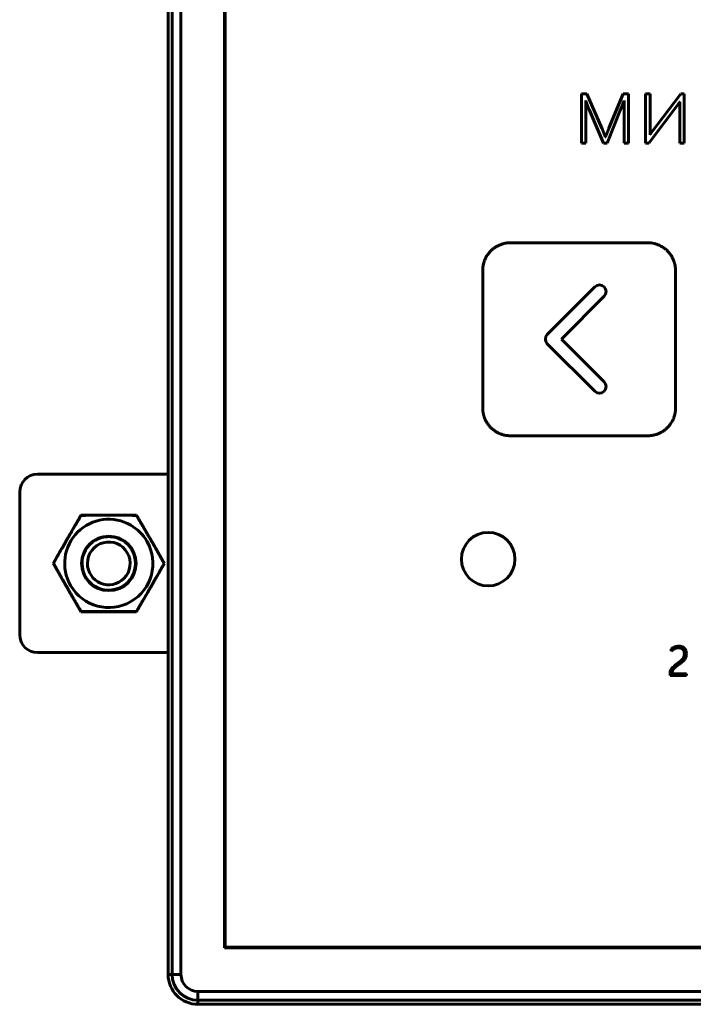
# Model space of a CAD drawing. Header units: millimetres. Extents: x -60 to 67, y -65 to 46.
# Tile 1 of 9: x -60 to -23, y -65 to -10. Entities that reach past the tile are written whole.
import ezdxf

# ---------------------------------------------------------------- set-up
doc = ezdxf.new("R2010")
doc.units = ezdxf.units.MM
doc.linetypes.add('K5LT32769', pattern=[0])
doc.linetypes.add('K5LT_BASIC', pattern=[0])

msp = doc.modelspace()

# ---------------------------------------------------------------- linework, layer by layer
at = {"color": 150, "linetype": 'K5LT32769', "lineweight": 60, "true_color": 0x0080ff}
for p, q in [((-52.155, 43.926), (-52.155, -63.144)), ((-51.927, -63.144), (-51.927, 43.926)), ((-51.927, -63.144), (-51.927, 43.926)), ((-51.43, 43.926), (-51.43, -63.144)), ((-51.43, 43.926), (-51.43, -63.144)), ((-48.984, 42.432), (-48.984, -61.65)), ((-59.482, -35.097), (-52.155, -35.097)), ((-60.482, -44.097), (-60.482, -36.097)), ((-58.61, -40.097), (-57.046, -37.388)), ((-57.046, -37.388), (-53.918, -37.388)), ((-53.918, -37.388), (-52.354, -40.097)), ((-57.046, -42.806), (-58.61, -40.097)), ((-52.354, -40.097), (-53.918, -42.806)), ((-53.918, -42.806), (-57.046, -42.806)), ((-59.482, -45.097), (-52.155, -45.097)), ((-48.984, -61.65), (55.098, -61.65)), ((-52.155, -63.144), (-51.927, -63.144)), ((-52.155, -63.144), (-51.927, -63.144)), ((-51.927, -63.144), (-51.43, -63.144)), ((-51.927, -63.144), (-51.43, -63.144)), ((-50.478, -64.097), (56.592, -64.097)), ((-50.478, -64.097), (-50.478, -64.594)), ((-50.478, -64.097), (56.592, -64.097)), ((-50.478, -64.097), (-50.478, -64.594)), ((-50.478, -64.594), (-50.478, -64.821)), ((-50.478, -64.594), (-50.478, -64.821)), ((56.592, -64.594), (-50.478, -64.594)), ((56.592, -64.594), (-50.478, -64.594)), ((-50.478, -64.821), (56.592, -64.821))]:
    msp.add_line(p, q, dxfattribs=at)
at = {"color": 150, "linetype": 'K5LT_BASIC', "lineweight": 60, "true_color": 0x0080ff}
for p, q in [((-48.943, 42.391), (-48.943, -61.609)), ((-28.96, -13.762), (-28.96, -16.541)), ((-28.662, -13.762), (-28.96, -13.762)), ((-27.815, -15.686), (-28.662, -13.762)), ((-26.627, -13.762), (-27.416, -15.697)), ((-26.32, -13.762), (-26.627, -13.762)), ((-26.32, -16.541), (-26.32, -13.762)), ((-25.112, -13.762), (-25.362, -13.762)), ((-25.362, -13.762), (-25.362, -16.541)), ((-25.112, -16.063), (-25.112, -13.762)), ((-23.389, -13.762), (-25.044, -15.957)), ((-23.189, -13.762), (-23.389, -13.762)), ((-23.189, -16.541), (-23.189, -13.762)), ((-28.721, -16.541), (-28.721, -14.14)), ((-26.638, -14.335), (-26.565, -14.14)), ((-26.565, -14.14), (-26.565, -16.541)), ((-25.185, -16.541), (-23.517, -14.324)), ((-23.441, -14.218), (-23.441, -16.541)), ((-28.526, -14.652), (-27.715, -16.541)), ((-27.511, -16.541), (-26.76, -14.652)), ((-26.76, -14.652), (-26.702, -14.503)), ((-28.96, -16.541), (-28.721, -16.541)), ((-27.715, -16.541), (-27.511, -16.541)), ((-26.565, -16.541), (-26.32, -16.541)), ((-25.362, -16.541), (-25.185, -16.541)), ((-23.441, -16.541), (-23.189, -16.541)), ((-25.233, -22.119), (-32.945, -22.119)), ((-34.5, -23.675), (-34.5, -31.383)), ((-23.681, -31.383), (-23.681, -23.675)), ((-28.207, -24.589), (-30.874, -27.256)), ((-30.087, -27.517), (-27.685, -25.114)), ((-27.685, -29.919), (-30.087, -27.517)), ((-30.874, -27.778), (-28.207, -30.445)), ((-32.945, -32.939), (-25.233, -32.939)), ((-23.923, -44.89), (-23.923, -45.011)), ((-23.985, -46.302), (-23.985, -46.377)), ((-23.985, -46.377), (-23.072, -46.377)), ((-23.875, -46.283), (-23.875, -46.266)), ((-23.072, -46.283), (-23.875, -46.283)), ((-23.072, -46.377), (-23.072, -46.283)), ((-48.943, -61.609), (55.057, -61.609))]:
    msp.add_line(p, q, dxfattribs=at)
at = {"color": 150, "linetype": 'K5LT32769', "lineweight": 60, "true_color": 0x0080ff}
msp.add_circle((-55.482, -40.097), 1.529, dxfattribs=at)
at = {"color": 150, "linetype": 'K5LT_BASIC', "lineweight": 60, "true_color": 0x0080ff}
msp.add_circle((-34.193, -39.859), 1.5, dxfattribs=at)
at = {"color": 150, "linetype": 'K5LT32769', "lineweight": 60, "true_color": 0x0080ff}
for centre, radius, start, end in [((-59.482, -36.097), 1, 90, 180), ((-55.482, -40.097), 2.475, 60, 210), ((-55.482, -40.097), 2.475, 60, 210), ((-55.482, -40.097), 2.475, 30, 60), ((-55.482, -40.097), 2.475, 30, 60), ((-55.482, -40.097), 1.5, 90, 120), ((-55.482, -40.097), 1.5, 75, 90), ((-55.482, -40.097), 1.5, 315, 75), ((-55.482, -40.097), 2.475, 210, 30), ((-55.482, -40.097), 2.475, 210, 30), ((-55.482, -40.097), 1.5, 120, 180), ((-55.482, -40.097), 1.2, 315, 180), ((-55.482, -40.097), 1.2, 315, 180), ((-55.482, -40.097), 1.5, 180, 315), ((-55.482, -40.097), 1.2, 180, 315), ((-55.482, -40.097), 1.2, 180, 315), ((-59.482, -44.097), 1, 180, 270), ((-50.478, -63.144), 1.677, 180, 270), ((-50.478, -63.144), 1.449, 180, 270), ((-50.478, -63.144), 1.449, 180, 270), ((-50.478, -63.144), 0.952, 180, 270), ((-50.478, -63.144), 0.952, 180, 270)]:
    msp.add_arc(centre, radius, start, end, dxfattribs=at)
at = {"color": 150, "linetype": 'K5LT_BASIC', "lineweight": 60, "true_color": 0x0080ff}
for points, degree in [([(-28.721, -14.14), (-28.683, -14.245), (-28.648, -14.34)], 2), ([(-28.648, -14.34), (-28.618, -14.422), (-28.586, -14.509)], 2), ([(-26.702, -14.503), (-26.668, -14.416), (-26.638, -14.335)], 2), ([(-23.517, -14.324), (-23.503, -14.308), (-23.483, -14.278)], 2), ([(-23.483, -14.278), (-23.463, -14.248), (-23.441, -14.218)], 2), ([(-28.586, -14.509), (-28.553, -14.595), (-28.526, -14.652)], 2), ([(-27.751, -15.839), (-27.785, -15.751), (-27.815, -15.686)], 2), ([(-27.688, -16.009), (-27.718, -15.927), (-27.751, -15.839)], 2), ([(-27.617, -16.201), (-27.652, -16.104), (-27.688, -16.009)], 2), ([(-27.476, -15.849), (-27.511, -15.936), (-27.541, -16.014)], 2), ([(-27.416, -15.697), (-27.441, -15.762), (-27.476, -15.849)], 2), ([(-25.08, -16.006), (-25.096, -16.033), (-25.112, -16.063)], 2), ([(-25.044, -15.957), (-25.063, -15.979), (-25.08, -16.006)], 2), ([(-27.541, -16.014), (-27.579, -16.106), (-27.617, -16.201)], 2), ([(-27.685, -24.589), (-27.829, -24.444), (-28.062, -24.444), (-28.207, -24.589)], 3), ([(-27.685, -25.114), (-27.54, -24.97), (-27.54, -24.733), (-27.685, -24.589)], 3), ([(-30.874, -27.256), (-31.019, -27.4), (-31.019, -27.633), (-30.874, -27.778)], 3), ([(-27.685, -30.445), (-27.54, -30.3), (-27.54, -30.064), (-27.685, -29.919)], 3), ([(-28.207, -30.445), (-28.062, -30.59), (-27.829, -30.59), (-27.685, -30.445)], 3), ([(-23.724, -44.779), (-23.795, -44.806), (-23.861, -44.843), (-23.923, -44.89)], 3), ([(-23.923, -45.011), (-23.859, -44.955), (-23.794, -44.911), (-23.727, -44.88)], 3), ([(-23.727, -44.88), (-23.66, -44.848), (-23.591, -44.833), (-23.519, -44.833)], 3), ([(-23.501, -44.738), (-23.578, -44.738), (-23.652, -44.752), (-23.724, -44.779)], 3), ([(-23.519, -44.833), (-23.412, -44.833), (-23.329, -44.862), (-23.27, -44.921)], 3), ([(-23.325, -44.768), (-23.378, -44.748), (-23.436, -44.738), (-23.501, -44.738)], 3), ([(-23.19, -44.851), (-23.228, -44.815), (-23.273, -44.787), (-23.325, -44.768)], 3), ([(-23.27, -44.921), (-23.212, -44.98), (-23.182, -45.063), (-23.182, -45.169)], 3), ([(-23.104, -44.981), (-23.125, -44.93), (-23.153, -44.887), (-23.19, -44.851)], 3), ([(-23.106, -45.349), (-23.085, -45.292), (-23.074, -45.226), (-23.074, -45.152)], 3), ([(-23.074, -45.152), (-23.074, -45.089), (-23.084, -45.032), (-23.104, -44.981)], 3), ([(-23.671, -45.781), (-23.713, -45.812), (-23.751, -45.842), (-23.784, -45.872)], 3), ([(-23.532, -45.679), (-23.582, -45.716), (-23.629, -45.75), (-23.671, -45.781)], 3), ([(-23.663, -45.89), (-23.613, -45.85), (-23.551, -45.804), (-23.478, -45.752)], 3), ([(-23.395, -45.575), (-23.438, -45.609), (-23.483, -45.644), (-23.532, -45.679)], 3), ([(-23.478, -45.752), (-23.423, -45.713), (-23.372, -45.674), (-23.322, -45.635)], 3), ([(-23.284, -45.463), (-23.316, -45.503), (-23.353, -45.54), (-23.395, -45.575)], 3), ([(-23.322, -45.635), (-23.273, -45.595), (-23.23, -45.552), (-23.193, -45.506)], 3), ([(-23.193, -45.506), (-23.156, -45.459), (-23.128, -45.407), (-23.106, -45.349)], 3), ([(-23.973, -46.166), (-23.981, -46.206), (-23.985, -46.252), (-23.985, -46.302)], 3), ([(-23.935, -46.056), (-23.952, -46.089), (-23.965, -46.126), (-23.973, -46.166)], 3), ([(-23.872, -45.961), (-23.897, -45.99), (-23.918, -46.022), (-23.935, -46.056)], 3), ([(-23.875, -46.266), (-23.875, -46.212), (-23.868, -46.166), (-23.854, -46.125)], 3), ([(-23.784, -45.872), (-23.818, -45.901), (-23.847, -45.931), (-23.872, -45.961)], 3), ([(-23.854, -46.125), (-23.84, -46.085), (-23.817, -46.046), (-23.786, -46.007)], 3), ([(-23.786, -46.007), (-23.754, -45.969), (-23.713, -45.93), (-23.663, -45.89)], 3)]:
    msp.add_open_spline(points, degree=degree, dxfattribs=at)
for points, knots in [([(-32.945, -22.119), (-32.978, -22.119), (-33.043, -22.121), (-33.139, -22.13), (-33.233, -22.145), (-33.301, -22.16), (-33.344, -22.171), (-33.368, -22.177), (-33.408, -22.189), (-33.457, -22.205), (-33.51, -22.225), (-33.555, -22.243), (-33.613, -22.269), (-33.71, -22.318), (-33.841, -22.399), (-33.984, -22.513), (-34.075, -22.604), (-34.161, -22.703), (-34.204, -22.76), (-34.241, -22.815), (-34.244, -22.819), (-34.246, -22.823), (-34.252, -22.831), (-34.263, -22.848), (-34.286, -22.886), (-34.323, -22.952), (-34.359, -23.024), (-34.389, -23.094), (-34.408, -23.145), (-34.431, -23.212), (-34.448, -23.271), (-34.473, -23.375), (-34.494, -23.502), (-34.5, -23.62), (-34.5, -23.675)], [0, 0, 0, 0, 1.221197, 2.442394, 3.663591, 4.884788, 5.132251, 5.379714, 5.842406, 6.767789, 7.416183, 8.054764, 8.693345, 9.915343, 12.390547, 14.827573, 17.264599, 17.526791, 20.107053, 20.134812, 20.190331, 20.301367, 20.32587, 20.585622, 21.091951, 22.104607, 23.602949, 24.28405, 25.126694, 25.769227, 27.054294, 27.531649, 29.936605, 32, 32, 32, 32]), ([(-23.681, -23.675), (-23.681, -23.642), (-23.683, -23.577), (-23.692, -23.481), (-23.707, -23.387), (-23.721, -23.319), (-23.732, -23.276), (-23.739, -23.252), (-23.751, -23.212), (-23.767, -23.163), (-23.787, -23.109), (-23.805, -23.064), (-23.831, -23.006), (-23.88, -22.909), (-23.961, -22.778), (-24.075, -22.635), (-24.165, -22.545), (-24.265, -22.458), (-24.323, -22.413), (-24.38, -22.375), (-24.384, -22.373), (-24.393, -22.367), (-24.41, -22.356), (-24.448, -22.333), (-24.513, -22.296), (-24.584, -22.261), (-24.655, -22.231), (-24.71, -22.21), (-24.767, -22.19), (-24.824, -22.174), (-24.918, -22.15), (-25.025, -22.131), (-25.143, -22.121), (-25.203, -22.119), (-25.233, -22.119)], [0, 0, 0, 0, 1.2251, 2.4502, 3.6753, 4.900401, 5.148883, 5.397365, 5.859707, 6.784392, 7.444924, 8.095425, 8.745926, 9.954826, 12.430095, 14.866262, 17.302429, 17.565296, 20.177534, 20.227562, 20.327618, 20.373715, 20.632841, 21.138176, 22.148846, 23.626443, 24.287913, 25.204862, 25.943901, 26.68294, 27.508867, 29.74868, 30.87434, 32, 32, 32, 32]), ([(-34.5, -31.383), (-34.5, -31.416), (-34.498, -31.481), (-34.489, -31.578), (-34.475, -31.672), (-34.46, -31.74), (-34.449, -31.783), (-34.442, -31.806), (-34.431, -31.846), (-34.414, -31.896), (-34.395, -31.949), (-34.376, -31.994), (-34.35, -32.052), (-34.301, -32.15), (-34.22, -32.28), (-34.106, -32.424), (-34.015, -32.514), (-33.916, -32.601), (-33.858, -32.644), (-33.802, -32.682), (-33.797, -32.685), (-33.789, -32.691), (-33.771, -32.702), (-33.733, -32.725), (-33.668, -32.762), (-33.596, -32.797), (-33.525, -32.828), (-33.472, -32.848), (-33.416, -32.867), (-33.36, -32.884), (-33.264, -32.908), (-33.154, -32.927), (-33.036, -32.937), (-32.975, -32.939), (-32.945, -32.939)], [0, 0, 0, 0, 1.22505, 2.450101, 3.675151, 4.900202, 5.148574, 5.396947, 5.860066, 6.786304, 7.44231, 8.088414, 8.734518, 9.950793, 12.428331, 14.867696, 17.30706, 17.569553, 20.16387, 20.205684, 20.289311, 20.367764, 20.626869, 21.131681, 22.141306, 23.628437, 24.298061, 25.187128, 25.889561, 26.591994, 27.488137, 29.737656, 30.868828, 32, 32, 32, 32]), ([(-25.233, -32.939), (-25.2, -32.939), (-25.136, -32.937), (-25.04, -32.928), (-24.946, -32.913), (-24.879, -32.899), (-24.836, -32.888), (-24.813, -32.881), (-24.773, -32.87), (-24.724, -32.854), (-24.671, -32.834), (-24.625, -32.815), (-24.568, -32.79), (-24.471, -32.741), (-24.341, -32.661), (-24.241, -32.581), (-24.186, -32.532), (-24.167, -32.514), (-24.134, -32.482), (-24.084, -32.43), (-24.036, -32.374), (-23.991, -32.316), (-23.963, -32.278), (-23.942, -32.247), (-23.933, -32.233), (-23.904, -32.189), (-23.863, -32.118), (-23.823, -32.036), (-23.795, -31.969), (-23.773, -31.914), (-23.747, -31.836), (-23.729, -31.773), (-23.718, -31.722), (-23.714, -31.703), (-23.708, -31.676), (-23.7, -31.628), (-23.686, -31.53), (-23.681, -31.443), (-23.681, -31.383)], [0, 0, 0, 0, 1.370108, 2.740216, 4.110324, 5.480432, 5.758315, 6.036197, 6.553354, 7.587667, 8.326136, 9.053296, 9.780456, 11.133231, 13.908938, 16.639445, 16.934589, 17.230843, 17.822241, 19.005038, 20.510006, 21.122887, 22.348647, 22.62481, 22.806471, 23.09912, 25.014799, 26.462691, 27.192425, 28.248104, 29.114862, 30.848379, 31.118786, 31.399263, 31.700587, 32.303234, 33.508529, 36, 36, 36, 36]), ([(-23.182, -45.169), (-23.182, -45.23), (-23.191, -45.285), (-23.228, -45.38), (-23.253, -45.423), (-23.284, -45.463)], [0, 0, 0, 0, 1.5, 1.5, 3, 3, 3, 3])]:
    msp.add_open_spline(points, degree=3, knots=knots, dxfattribs=at)
at = {"color": 150, "linetype": 'K5LT32769', "lineweight": 60, "true_color": 0x0080ff}
for points, knots in [([(-57.037, -37.404), (-57.058, -37.44), (-57.094, -37.502), (-57.146, -37.591), (-57.209, -37.698), (-57.273, -37.805), (-57.336, -37.913), (-57.39, -38.005), (-57.45, -38.108), (-57.516, -38.221), (-57.583, -38.336), (-57.641, -38.436), (-57.69, -38.52), (-57.745, -38.614), (-57.799, -38.708), (-57.853, -38.801), (-57.893, -38.871), (-57.934, -38.941), (-57.973, -39.01), (-58.012, -39.078), (-58.05, -39.145), (-58.088, -39.212), (-58.193, -39.394), (-58.303, -39.588), (-58.419, -39.792), (-58.476, -39.894), (-58.534, -39.995), (-58.572, -40.063), (-58.591, -40.097)], [0, 0, 0, 0, 0.04046, 0.070805, 0.10115, 0.161841, 0.192186, 0.222531, 0.264723, 0.306916, 0.349108, 0.3913, 0.417041, 0.442782, 0.494265, 0.520006, 0.545747, 0.571488, 0.597229, 0.621764, 0.646299, 0.670834, 0.695369, 0.847684, 0.885763, 0.923842, 0.961921, 1, 1, 1, 1]), ([(-53.927, -37.404), (-53.979, -37.404), (-54.081, -37.403), (-54.234, -37.402), (-54.388, -37.4), (-54.542, -37.399), (-54.697, -37.398), (-54.902, -37.397), (-55.084, -37.396), (-55.241, -37.396), (-55.322, -37.396), (-55.402, -37.396), (-55.483, -37.396), (-55.563, -37.396), (-55.644, -37.396), (-55.725, -37.396), (-55.805, -37.396), (-55.884, -37.396), (-55.964, -37.397), (-56.043, -37.397), (-56.121, -37.397), (-56.196, -37.398), (-56.27, -37.398), (-56.344, -37.399), (-56.445, -37.399), (-56.573, -37.4), (-56.728, -37.402), (-56.857, -37.403), (-56.959, -37.403), (-57.011, -37.404), (-57.037, -37.404)], [0, 0, 0, 0, 0.05, 0.1, 0.15, 0.2, 0.249496, 0.298991, 0.397982, 0.423555, 0.449128, 0.4747, 0.500273, 0.525845, 0.551418, 0.576991, 0.602563, 0.627879, 0.653195, 0.678511, 0.703827, 0.727554, 0.751282, 0.775009, 0.798737, 0.849053, 0.899368, 0.949684, 0.974842, 1, 1, 1, 1]), ([(-53.143, -38.746), (-53.15, -38.734), (-53.164, -38.71), (-53.195, -38.655), (-53.237, -38.583), (-53.29, -38.492), (-53.357, -38.377), (-53.423, -38.263), (-53.488, -38.152), (-53.537, -38.069), (-53.586, -37.986), (-53.634, -37.902), (-53.683, -37.819), (-53.732, -37.736), (-53.781, -37.653), (-53.83, -37.57), (-53.878, -37.487), (-53.911, -37.432), (-53.927, -37.404)], [0, 0, 0, 0, 0.026565, 0.053129, 0.119541, 0.185953, 0.252364, 0.376182, 0.438091, 0.5, 0.5625, 0.625, 0.6875, 0.75, 0.8125, 0.875, 0.9375, 1, 1, 1, 1]), ([(-52.373, -40.097), (-52.398, -40.052), (-52.449, -39.963), (-52.524, -39.829), (-52.6, -39.695), (-52.676, -39.561), (-52.74, -39.449), (-52.791, -39.359), (-52.841, -39.272), (-52.89, -39.187), (-52.938, -39.102), (-52.976, -39.036), (-53.016, -38.966), (-53.058, -38.893), (-53.1, -38.82), (-53.129, -38.771), (-53.143, -38.746)], [0, 0, 0, 0, 0.1, 0.2, 0.3, 0.4, 0.5, 0.55, 0.6, 0.692947, 0.73942, 0.785894, 0.83942, 0.892947, 0.946473, 1, 1, 1, 1]), ([(-58.591, -40.097), (-58.566, -40.142), (-58.515, -40.231), (-58.44, -40.364), (-58.364, -40.498), (-58.288, -40.632), (-58.224, -40.744), (-58.173, -40.834), (-58.123, -40.921), (-58.074, -41.007), (-58.026, -41.091), (-57.988, -41.158), (-57.948, -41.227), (-57.906, -41.301), (-57.863, -41.374), (-57.835, -41.423), (-57.821, -41.447)], [0, 0, 0, 0, 0.1, 0.2, 0.3, 0.4, 0.5, 0.55, 0.6, 0.693012, 0.739518, 0.786025, 0.839518, 0.893012, 0.946506, 1, 1, 1, 1]), ([(-53.927, -42.79), (-53.906, -42.754), (-53.87, -42.692), (-53.817, -42.603), (-53.755, -42.496), (-53.691, -42.388), (-53.628, -42.28), (-53.574, -42.188), (-53.514, -42.086), (-53.448, -41.972), (-53.381, -41.858), (-53.323, -41.758), (-53.274, -41.673), (-53.219, -41.58), (-53.165, -41.486), (-53.111, -41.393), (-53.071, -41.322), (-53.03, -41.252), (-52.991, -41.183), (-52.952, -41.115), (-52.914, -41.049), (-52.875, -40.982), (-52.771, -40.8), (-52.661, -40.606), (-52.545, -40.401), (-52.488, -40.3), (-52.43, -40.198), (-52.392, -40.131), (-52.373, -40.097)], [0, 0, 0, 0, 0.04046, 0.070805, 0.10115, 0.161841, 0.192186, 0.222531, 0.264723, 0.306916, 0.349108, 0.3913, 0.417041, 0.442782, 0.494265, 0.520006, 0.545747, 0.571488, 0.597229, 0.621764, 0.646299, 0.670834, 0.695369, 0.847684, 0.885763, 0.923842, 0.961921, 1, 1, 1, 1]), ([(-57.821, -41.447), (-57.81, -41.467), (-57.787, -41.506), (-57.753, -41.565), (-57.719, -41.624), (-57.681, -41.689), (-57.64, -41.76), (-57.595, -41.837), (-57.55, -41.914), (-57.481, -42.032), (-57.408, -42.158), (-57.33, -42.291), (-57.271, -42.391), (-57.212, -42.491), (-57.154, -42.59), (-57.095, -42.69), (-57.056, -42.756), (-57.037, -42.79)], [0, 0, 0, 0, 0.043116, 0.086233, 0.129349, 0.172465, 0.229349, 0.286233, 0.343116, 0.4, 0.55, 0.625, 0.7, 0.775, 0.85, 0.925, 1, 1, 1, 1]), ([(-57.037, -42.79), (-57.016, -42.79), (-56.975, -42.79), (-56.903, -42.791), (-56.82, -42.791), (-56.696, -42.792), (-56.571, -42.793), (-56.446, -42.794), (-56.339, -42.795), (-56.22, -42.796), (-56.089, -42.796), (-55.978, -42.797), (-55.89, -42.797), (-55.819, -42.797), (-55.743, -42.798), (-55.662, -42.798), (-55.581, -42.798), (-55.5, -42.798), (-55.419, -42.798), (-55.338, -42.798), (-55.257, -42.798), (-55.177, -42.797), (-55.099, -42.797), (-55.022, -42.797), (-54.945, -42.797), (-54.854, -42.796), (-54.75, -42.796), (-54.591, -42.795), (-54.434, -42.794), (-54.277, -42.792), (-54.161, -42.791), (-54.044, -42.791), (-53.966, -42.79), (-53.927, -42.79)], [0, 0, 0, 0, 0.02023, 0.04046, 0.070805, 0.10115, 0.161841, 0.192186, 0.222531, 0.264723, 0.306916, 0.349108, 0.370204, 0.3913, 0.417041, 0.442782, 0.468524, 0.494265, 0.520006, 0.545747, 0.571488, 0.597229, 0.621764, 0.646299, 0.670834, 0.695369, 0.733448, 0.771527, 0.847684, 0.885763, 0.923842, 0.961921, 1, 1, 1, 1])]:
    msp.add_open_spline(points, degree=3, knots=knots, dxfattribs=at)

doc.saveas('drawing.dxf')
